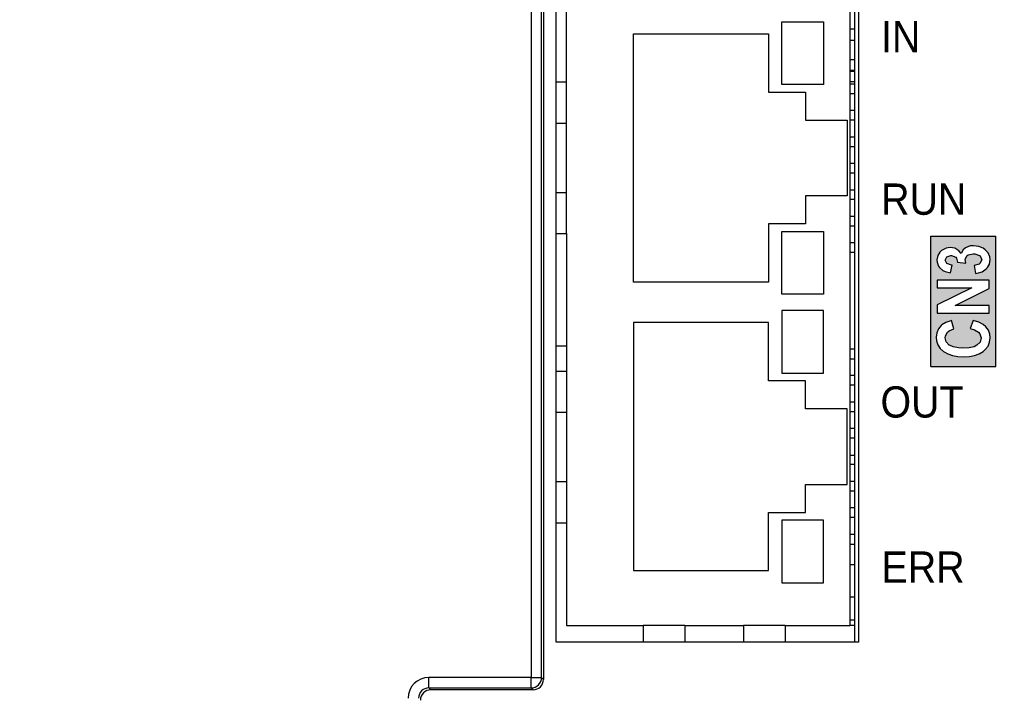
# Model space of a CAD drawing. Extents: x 14074 to 14414, y -3713 to -3387.
# Tile 8 of 25: x 14111 to 14159, y -3534 to -3502. Entities that reach past the tile are written whole.
import ezdxf

# ---------------------------------------------------------------- set-up
doc = ezdxf.new("R2010")
doc.units = 0
doc.linetypes.add('DASHED2', pattern=[9.525, 6.35, -3.175])
doc.layers.get('DEFPOINTS').update_dxf_attribs({"color": 8, "linetype": 'CONTINUOUS'})
doc.layers.add('TEXT', color=2, linetype='CONTINUOUS')
doc.layers.add('圖層1', color=3, linetype='DASHED2')
doc.styles.get("Standard").update_dxf_attribs({"font": 'PMingLiU.ttf'})
doc.dimstyles.new('ISO-25', dxfattribs={"dimtxt": 3, "dimasz": 3, "dimexe": 1, "dimexo": 1, "dimgap": 2, "dimtad": 2, "dimtih": 1, "dimtoh": 1, "dimtxsty": 'STANDARD', "dimcen": 0, "dimclrd": 256, "dimclre": 256, "dimclrt": 256, "dimazin": 3, "dimtfac": 1, "dimtmove": 0, "dimatfit": 3})

# ---------------------------------------------------------------- blocks, each defined once
blk = doc.blocks.new('*D3')
at = {"layer": 'DEFPOINTS', "color": 0}
for p in [(14153.481, -3401.577), (14153.481, -3414.405), (14080.481, -3564.405)]:
    blk.add_point(p, dxfattribs=at)
at = {"layer": 'TEXT', "color": 7}
for p, q in [((14080.481, -3563.405), (14080.481, -3400.577)), ((14153.481, -3413.405), (14153.481, -3400.577)), ((14083.481, -3401.577), (14150.481, -3401.577))]:
    blk.add_line(p, q, dxfattribs=at)
for points in [[(14083.481, -3401.077), (14083.481, -3402.077), (14080.481, -3401.577)], [(14150.481, -3401.077), (14150.481, -3402.077), (14153.481, -3401.577)]]:
    blk.add_solid(points, dxfattribs=at)
at = {"layer": 'TEXT', "color": 7, "insert": (14116.981, -3397.907), "char_height": 3, "attachment_point": 5}
blk.add_mtext('73', dxfattribs=at)
blk = doc.blocks.new('*D5')
at = {"layer": 'DEFPOINTS', "color": 0}
for p in [(14153.481, -3414.405), (14080.481, -3564.405), (14167.14, -3564.405)]:
    blk.add_point(p, dxfattribs=at)
at = {"layer": 'TEXT', "color": 7}
for p, q in [((14154.481, -3414.405), (14168.14, -3414.405)), ((14167.14, -3417.405), (14167.14, -3561.405)), ((14081.481, -3564.405), (14168.14, -3564.405))]:
    blk.add_line(p, q, dxfattribs=at)
for points in [[(14166.64, -3417.405), (14167.64, -3417.405), (14167.14, -3414.405)], [(14166.64, -3561.405), (14167.64, -3561.405), (14167.14, -3564.405)]]:
    blk.add_solid(points, dxfattribs=at)
at = {"layer": 'TEXT', "color": 7, "insert": (14172.005, -3489.405), "char_height": 3, "attachment_point": 5}
blk.add_mtext('150', dxfattribs=at)
blk = doc.blocks.new('*D6')
at = {"layer": 'DEFPOINTS', "color": 0}
for p in [(14105.361, -3408.405), (14107.01, -3570.405), (14176.897, -3570.405)]:
    blk.add_point(p, dxfattribs=at)
at = {"layer": 'TEXT', "color": 7}
for p, q in [((14106.361, -3408.405), (14177.897, -3408.405)), ((14176.897, -3411.405), (14176.897, -3567.405)), ((14108.01, -3570.405), (14177.897, -3570.405))]:
    blk.add_line(p, q, dxfattribs=at)
for points in [[(14176.397, -3411.405), (14177.397, -3411.405), (14176.897, -3408.405)], [(14176.397, -3567.405), (14177.397, -3567.405), (14176.897, -3570.405)]]:
    blk.add_solid(points, dxfattribs=at)
at = {"layer": 'TEXT', "color": 7, "insert": (14181.761, -3489.405), "char_height": 3, "attachment_point": 5}
blk.add_mtext('162', dxfattribs=at)

msp = doc.modelspace()

# ---------------------------------------------------------------- hatches: boundary and pattern name
at = {"layer": '圖層1'}
h = msp.add_hatch(color=256, dxfattribs=at)
h.paths.add_polyline_path([(14155.041, -3511.931), (14158.165, -3511.931), (14158.165, -3518.179), (14155.041, -3518.179)])
h.paths.add_polyline_path([(14157.087, -3515.981), (14156.931, -3516.367), (14157.149, -3516.43), (14157.336, -3516.536), (14157.405, -3516.617), (14157.461, -3516.81), (14157.461, -3516.816), (14157.411, -3517.01), (14157.262, -3517.166), (14157.124, -3517.234), (14156.888, -3517.284), (14156.588, -3517.303), (14156.37, -3517.29), (14156.121, -3517.247), (14155.94, -3517.166), (14155.934, -3517.159), (14155.79, -3517.003), (14155.74, -3516.804), (14155.753, -3516.71), (14155.853, -3516.53), (14155.927, -3516.467), (14156.158, -3516.38), (14156.04, -3515.981), (14156.015, -3515.987), (14155.765, -3516.074), (14155.578, -3516.187), (14155.541, -3516.224), (14155.41, -3516.38), (14155.335, -3516.567), (14155.31, -3516.785), (14155.323, -3516.947), (14155.385, -3517.141), (14155.497, -3517.315), (14155.653, -3517.459), (14155.684, -3517.484), (14155.871, -3517.583), (14156.089, -3517.658), (14156.339, -3517.702), (14156.626, -3517.72), (14156.906, -3517.702), (14157.149, -3517.652), (14157.368, -3517.571), (14157.555, -3517.459), (14157.661, -3517.365), (14157.792, -3517.203), (14157.866, -3517.016), (14157.891, -3516.81), (14157.879, -3516.636), (14157.81, -3516.442), (14157.692, -3516.274), (14157.555, -3516.162), (14157.349, -3516.056)], flags=16)
h.paths.add_polyline_path([(14157.848, -3514.042), (14155.354, -3514.042), (14155.354, -3514.416), (14157.018, -3514.416), (14155.354, -3515.233), (14155.354, -3515.625), (14157.848, -3515.625), (14157.848, -3515.251), (14156.22, -3515.251), (14157.848, -3514.447)], flags=16)
h.paths.add_polyline_path([(14157.368, -3513.275), (14157.131, -3513.343), (14157.187, -3513.718), (14157.274, -3513.705), (14157.511, -3513.636), (14157.698, -3513.506), (14157.76, -3513.443), (14157.86, -3513.269), (14157.891, -3513.057), (14157.879, -3512.926), (14157.804, -3512.739), (14157.661, -3512.583), (14157.561, -3512.508), (14157.349, -3512.421), (14157.1, -3512.389), (14156.931, -3512.402), (14156.713, -3512.489), (14156.607, -3512.583), (14156.507, -3512.764), (14156.389, -3512.633), (14156.202, -3512.514), (14155.983, -3512.477), (14155.778, -3512.508), (14155.566, -3512.62), (14155.485, -3512.695), (14155.379, -3512.863), (14155.341, -3513.069), (14155.347, -3513.175), (14155.416, -3513.368), (14155.46, -3513.431), (14155.628, -3513.574), (14155.734, -3513.624), (14155.996, -3513.686), (14156.071, -3513.331), (14156.04, -3513.331), (14155.821, -3513.25), (14155.734, -3513.082), (14155.809, -3512.919), (14156.008, -3512.863), (14156.033, -3512.863), (14156.245, -3512.944), (14156.283, -3512.982), (14156.333, -3513.181), (14156.725, -3513.225), (14156.688, -3513.05), (14156.688, -3513.032), (14156.794, -3512.857), (14156.838, -3512.832), (14157.081, -3512.782), (14157.162, -3512.782), (14157.386, -3512.863), (14157.411, -3512.882), (14157.499, -3513.063), (14157.499, -3513.069), (14157.405, -3513.25)], flags=16)

# ---------------------------------------------------------------- linework, layer by layer
at = {"layer": 'TEXT', "color": 7}
for p, q in [((14136.467, -3441.418), (14136.467, -3533.192)), ((14135.876, -3451.155), (14135.876, -3533.1)), ((14136.375, -3533.1), (14136.375, -3451.155)), ((14137.081, -3531.405), (14137.081, -3498.705)), ((14151.381, -3498.705), (14151.381, -3531.405)), ((14151.581, -3498.705), (14151.581, -3531.405)), ((14137.581, -3504.535), (14137.581, -3499.605)), ((14151.181, -3530.605), (14151.181, -3499.605)), ((14147.906, -3504.656), (14147.906, -3501.656)), ((14147.906, -3501.656), (14149.906, -3501.656)), ((14149.906, -3501.656), (14149.906, -3504.656)), ((14140.781, -3502.235), (14147.255, -3502.235)), ((14140.781, -3514.135), (14140.781, -3502.235)), ((14147.255, -3502.235), (14147.255, -3505.026)), ((14151.181, -3501.983), (14151.381, -3501.983)), ((14151.181, -3502.526), (14151.381, -3502.526)), ((14151.381, -3503.48), (14151.181, -3503.48)), ((14151.381, -3503.985), (14151.181, -3503.985)), ((14151.181, -3504.023), (14151.381, -3504.023)), ((14137.081, -3504.535), (14137.581, -3504.535)), ((14137.581, -3506.506), (14137.581, -3504.535)), ((14149.906, -3504.656), (14147.906, -3504.656)), ((14151.381, -3504.523), (14151.181, -3504.523)), ((14151.381, -3504.64), (14151.181, -3504.64)), ((14147.255, -3505.026), (14149.039, -3505.026)), ((14149.039, -3505.026), (14149.039, -3506.367)), ((14151.381, -3505.1), (14151.181, -3505.1)), ((14151.381, -3505.91), (14151.181, -3505.91)), ((14137.081, -3506.506), (14137.581, -3506.506)), ((14137.581, -3509.835), (14137.581, -3506.506)), ((14149.039, -3506.367), (14151.036, -3506.367)), ((14151.036, -3506.367), (14151.036, -3510.003)), ((14151.381, -3506.37), (14151.181, -3506.37)), ((14151.381, -3507.18), (14151.181, -3507.18)), ((14151.381, -3507.64), (14151.181, -3507.64)), ((14151.381, -3508.45), (14151.181, -3508.45)), ((14151.381, -3508.91), (14151.181, -3508.91)), ((14137.081, -3509.835), (14137.581, -3509.835)), ((14137.581, -3511.806), (14137.581, -3509.835)), ((14151.381, -3509.72), (14151.181, -3509.72)), ((14151.036, -3510.003), (14149.039, -3510.003)), ((14149.039, -3510.003), (14149.039, -3511.344)), ((14151.381, -3510.18), (14151.181, -3510.18)), ((14149.039, -3511.344), (14147.255, -3511.344)), ((14147.255, -3511.344), (14147.255, -3514.135)), ((14151.381, -3510.99), (14151.181, -3510.99)), ((14137.081, -3511.806), (14137.581, -3511.806)), ((14137.581, -3511.806), (14137.581, -3518.404)), ((14147.906, -3511.714), (14149.906, -3511.714)), ((14147.906, -3514.714), (14147.906, -3511.714)), ((14149.906, -3511.714), (14149.906, -3514.714)), ((14151.381, -3511.45), (14151.181, -3511.45)), ((14151.381, -3512.26), (14151.181, -3512.26)), ((14151.381, -3512.72), (14151.181, -3512.72)), ((14147.255, -3514.135), (14140.781, -3514.135)), ((14149.906, -3514.714), (14147.906, -3514.714)), ((14147.906, -3515.496), (14147.906, -3518.496)), ((14149.906, -3515.496), (14147.906, -3515.496)), ((14149.906, -3518.496), (14149.906, -3515.496)), ((14140.781, -3516.075), (14140.781, -3527.975)), ((14147.255, -3516.075), (14140.781, -3516.075)), ((14147.255, -3518.866), (14147.255, -3516.075)), ((14137.581, -3517.205), (14137.081, -3517.205)), ((14151.381, -3517.35), (14151.181, -3517.35)), ((14151.181, -3517.81), (14151.381, -3517.81)), ((14137.081, -3518.404), (14137.581, -3518.404)), ((14137.581, -3518.404), (14137.581, -3520.375)), ((14149.039, -3518.866), (14147.255, -3518.866)), ((14147.906, -3518.496), (14149.906, -3518.496)), ((14149.039, -3520.207), (14149.039, -3518.866)), ((14151.381, -3518.62), (14151.181, -3518.62)), ((14151.381, -3519.08), (14151.181, -3519.08)), ((14151.036, -3520.207), (14149.039, -3520.207)), ((14151.036, -3523.843), (14151.036, -3520.207)), ((14151.381, -3519.89), (14151.181, -3519.89)), ((14137.081, -3520.375), (14137.581, -3520.375)), ((14137.581, -3520.375), (14137.581, -3523.704)), ((14151.181, -3520.35), (14151.381, -3520.35)), ((14151.381, -3521.16), (14151.181, -3521.16)), ((14151.381, -3521.62), (14151.181, -3521.62)), ((14151.181, -3522.43), (14151.381, -3522.43)), ((14151.381, -3522.89), (14151.181, -3522.89)), ((14137.081, -3523.704), (14137.581, -3523.704)), ((14137.581, -3523.704), (14137.581, -3525.675)), ((14149.039, -3523.843), (14151.036, -3523.843)), ((14149.039, -3525.184), (14149.039, -3523.843)), ((14151.381, -3523.7), (14151.181, -3523.7)), ((14151.381, -3524.16), (14151.181, -3524.16)), ((14151.381, -3524.97), (14151.181, -3524.97)), ((14147.255, -3525.184), (14149.039, -3525.184)), ((14147.255, -3527.975), (14147.255, -3525.184)), ((14151.381, -3525.43), (14151.181, -3525.43)), ((14137.081, -3525.675), (14137.581, -3525.675)), ((14137.581, -3525.675), (14137.581, -3530.605)), ((14147.906, -3525.554), (14147.906, -3528.554)), ((14149.906, -3525.554), (14147.906, -3525.554)), ((14149.906, -3528.554), (14149.906, -3525.554)), ((14151.181, -3526.225), (14151.381, -3526.225)), ((14151.381, -3526.73), (14151.181, -3526.73)), ((14151.181, -3527.684), (14151.381, -3527.684)), ((14140.781, -3527.975), (14147.255, -3527.975)), ((14147.906, -3528.554), (14149.906, -3528.554)), ((14151.181, -3529.225), (14151.381, -3529.225)), ((14137.581, -3530.605), (14141.257, -3530.605)), ((14143.257, -3530.605), (14141.257, -3530.605)), ((14141.257, -3530.605), (14141.257, -3531.405)), ((14143.257, -3530.605), (14146.057, -3530.605)), ((14143.257, -3530.605), (14143.257, -3531.405)), ((14148.057, -3530.605), (14146.057, -3530.605)), ((14146.057, -3530.605), (14146.057, -3531.405)), ((14148.057, -3530.605), (14151.181, -3530.605)), ((14148.057, -3530.605), (14148.057, -3531.405)), ((14151.381, -3530.355), (14151.181, -3530.355)), ((14151.381, -3530.605), (14151.181, -3530.605)), ((14151.581, -3531.405), (14137.081, -3531.405)), ((14135.876, -3533.1), (14130.975, -3533.1)), ((14130.975, -3533.6), (14130.975, -3533.1)), ((14135.876, -3533.1), (14136.375, -3533.1)), ((14135.876, -3533.6), (14135.876, -3533.1)), ((14136.467, -3533.192), (14136.375, -3533.1)), ((14130.975, -3533.6), (14135.876, -3533.6)), ((14131.067, -3533.692), (14130.975, -3533.6)), ((14135.968, -3533.692), (14131.067, -3533.692)), ((14135.876, -3533.6), (14135.968, -3533.692))]:
    msp.add_line(p, q, dxfattribs=at)
for centre, major_axis, ratio, start_param, end_param in [((14130.976, -3534.1), (-0.708, 0.708), 0.999315, 5.49813, 7.068241), ((14135.876, -3533.1), (0.354, 0.354), 0.999315, 3.927333, 5.497445), ((14135.967, -3533.192), (0.354, -0.354), 0.999315, 5.49813, 7.068241), ((14130.976, -3534.1), (-0.354, 0.354), 0.997948, 5.49813, 7.068241), ((14131.068, -3534.192), (-0.354, 0.354), 0.999315, 5.49813, 7.068241)]:
    msp.add_ellipse(centre, major_axis=major_axis, ratio=ratio, start_param=start_param, end_param=end_param, dxfattribs=at)
at = {"layer": '圖層1'}
for p, q in [((14155.041, -3518.179), (14155.041, -3511.931)), ((14155.041, -3511.931), (14158.165, -3511.931)), ((14158.165, -3518.179), (14158.165, -3511.931)), ((14155.485, -3512.695), (14155.379, -3512.863)), ((14155.566, -3512.62), (14155.485, -3512.695)), ((14155.778, -3512.508), (14155.566, -3512.62)), ((14155.983, -3512.477), (14155.778, -3512.508)), ((14156.202, -3512.514), (14155.983, -3512.477)), ((14156.389, -3512.633), (14156.202, -3512.514)), ((14156.507, -3512.764), (14156.389, -3512.633)), ((14156.607, -3512.583), (14156.507, -3512.764)), ((14156.713, -3512.489), (14156.607, -3512.583)), ((14156.931, -3512.402), (14156.713, -3512.489)), ((14156.838, -3512.832), (14157.081, -3512.782)), ((14157.1, -3512.389), (14156.931, -3512.402)), ((14157.081, -3512.782), (14157.162, -3512.782)), ((14157.349, -3512.421), (14157.1, -3512.389)), ((14157.162, -3512.782), (14157.386, -3512.863)), ((14157.561, -3512.508), (14157.349, -3512.421)), ((14157.661, -3512.583), (14157.561, -3512.508)), ((14157.804, -3512.739), (14157.661, -3512.583)), ((14157.879, -3512.926), (14157.804, -3512.739)), ((14155.379, -3512.863), (14155.341, -3513.069)), ((14155.341, -3513.069), (14155.347, -3513.175)), ((14155.347, -3513.175), (14155.416, -3513.368)), ((14155.734, -3513.082), (14155.809, -3512.919)), ((14155.821, -3513.25), (14155.734, -3513.082)), ((14155.809, -3512.919), (14156.008, -3512.863)), ((14156.04, -3513.331), (14155.821, -3513.25)), ((14156.008, -3512.863), (14156.033, -3512.863)), ((14156.033, -3512.863), (14156.245, -3512.944)), ((14156.245, -3512.944), (14156.283, -3512.982)), ((14156.283, -3512.982), (14156.333, -3513.181)), ((14156.333, -3513.181), (14156.725, -3513.225)), ((14156.688, -3513.032), (14156.794, -3512.857)), ((14156.688, -3513.05), (14156.688, -3513.032)), ((14156.725, -3513.225), (14156.688, -3513.05)), ((14156.794, -3512.857), (14156.838, -3512.832)), ((14157.405, -3513.25), (14157.368, -3513.275)), ((14157.386, -3512.863), (14157.411, -3512.882)), ((14157.499, -3513.069), (14157.405, -3513.25)), ((14157.411, -3512.882), (14157.499, -3513.063)), ((14157.499, -3513.063), (14157.499, -3513.069)), ((14157.86, -3513.269), (14157.891, -3513.057)), ((14157.891, -3513.057), (14157.879, -3512.926)), ((14155.416, -3513.368), (14155.46, -3513.431)), ((14155.46, -3513.431), (14155.628, -3513.574)), ((14155.628, -3513.574), (14155.734, -3513.624)), ((14155.734, -3513.624), (14155.996, -3513.686)), ((14155.996, -3513.686), (14156.071, -3513.331)), ((14156.071, -3513.331), (14156.04, -3513.331)), ((14157.368, -3513.275), (14157.131, -3513.343)), ((14157.131, -3513.343), (14157.187, -3513.718)), ((14157.187, -3513.718), (14157.274, -3513.705)), ((14157.274, -3513.705), (14157.511, -3513.636)), ((14157.511, -3513.636), (14157.698, -3513.506)), ((14157.698, -3513.506), (14157.76, -3513.443)), ((14157.76, -3513.443), (14157.86, -3513.269)), ((14155.354, -3514.042), (14155.354, -3514.416)), ((14157.848, -3514.042), (14155.354, -3514.042)), ((14157.848, -3514.447), (14157.848, -3514.042)), ((14157.018, -3514.416), (14155.354, -3515.233)), ((14155.354, -3514.416), (14157.018, -3514.416)), ((14156.22, -3515.251), (14157.848, -3514.447)), ((14155.354, -3515.233), (14155.354, -3515.625)), ((14157.848, -3515.251), (14156.22, -3515.251)), ((14157.848, -3515.625), (14157.848, -3515.251)), ((14155.354, -3515.625), (14157.848, -3515.625)), ((14155.765, -3516.074), (14155.578, -3516.187)), ((14156.015, -3515.987), (14155.765, -3516.074)), ((14156.04, -3515.981), (14156.015, -3515.987)), ((14156.158, -3516.38), (14156.04, -3515.981)), ((14157.087, -3515.981), (14156.931, -3516.367)), ((14157.349, -3516.056), (14157.087, -3515.981)), ((14157.555, -3516.162), (14157.349, -3516.056)), ((14155.41, -3516.38), (14155.335, -3516.567)), ((14155.541, -3516.224), (14155.41, -3516.38)), ((14155.578, -3516.187), (14155.541, -3516.224)), ((14155.753, -3516.71), (14155.853, -3516.53)), ((14155.853, -3516.53), (14155.927, -3516.467)), ((14155.927, -3516.467), (14156.158, -3516.38)), ((14156.931, -3516.367), (14157.149, -3516.43)), ((14157.149, -3516.43), (14157.336, -3516.536)), ((14157.336, -3516.536), (14157.405, -3516.617)), ((14157.692, -3516.274), (14157.555, -3516.162)), ((14157.81, -3516.442), (14157.692, -3516.274)), ((14157.879, -3516.636), (14157.81, -3516.442)), ((14155.335, -3516.567), (14155.31, -3516.785)), ((14155.31, -3516.785), (14155.323, -3516.947)), ((14155.323, -3516.947), (14155.385, -3517.141)), ((14155.74, -3516.804), (14155.753, -3516.71)), ((14155.79, -3517.003), (14155.74, -3516.804)), ((14155.934, -3517.159), (14155.79, -3517.003)), ((14157.411, -3517.01), (14157.262, -3517.166)), ((14157.405, -3516.617), (14157.461, -3516.81)), ((14157.461, -3516.816), (14157.411, -3517.01)), ((14157.461, -3516.81), (14157.461, -3516.816)), ((14157.792, -3517.203), (14157.866, -3517.016)), ((14157.866, -3517.016), (14157.891, -3516.81)), ((14157.891, -3516.81), (14157.879, -3516.636)), ((14155.385, -3517.141), (14155.497, -3517.315)), ((14155.497, -3517.315), (14155.653, -3517.459)), ((14155.653, -3517.459), (14155.684, -3517.484)), ((14155.684, -3517.484), (14155.871, -3517.583)), ((14155.94, -3517.166), (14155.934, -3517.159)), ((14156.121, -3517.247), (14155.94, -3517.166)), ((14156.37, -3517.29), (14156.121, -3517.247)), ((14156.588, -3517.303), (14156.37, -3517.29)), ((14156.888, -3517.284), (14156.588, -3517.303)), ((14157.124, -3517.234), (14156.888, -3517.284)), ((14157.262, -3517.166), (14157.124, -3517.234)), ((14157.368, -3517.571), (14157.555, -3517.459)), ((14157.555, -3517.459), (14157.661, -3517.365)), ((14157.661, -3517.365), (14157.792, -3517.203)), ((14155.871, -3517.583), (14156.089, -3517.658)), ((14156.089, -3517.658), (14156.339, -3517.702)), ((14156.339, -3517.702), (14156.626, -3517.72)), ((14156.626, -3517.72), (14156.906, -3517.702)), ((14156.626, -3517.72), (14156.626, -3517.72)), ((14156.906, -3517.702), (14157.149, -3517.652)), ((14157.149, -3517.652), (14157.368, -3517.571)), ((14155.041, -3518.179), (14158.165, -3518.179))]:
    msp.add_line(p, q, dxfattribs=at)

# ---------------------------------------------------------------- texts
at = {"layer": '圖層1', "char_height": 1.5, "width": 11.05584, "attachment_point": 1}
for s, insert in [('{\\fArial|b0|i0|c0|p34;\\W0.9;IN}', (14152.661, -3501.615)), ('{\\fArial|b0|i0|c0|p34;\\W0.9;RUN}', (14152.665, -3509.406)), ('{\\fArial|b0|i0|c0|p34;\\W0.9;OUT}', (14152.636, -3519.134)), ('{\\fArial|b0|i0|c0|p34;\\W0.9;ERR}', (14152.687, -3527.054))]:
    msp.add_mtext(s, dxfattribs=dict(at, insert=insert))

# ---------------------------------------------------------------- dimensions: what is measured, and where the dimension line sits
at = {"layer": 'TEXT', "color": 7}
dim = msp.add_linear_dim(base=(14153.481, -3401.577), p1=(14080.481, -3564.405), p2=(14153.481, -3414.405), dimstyle='ISO-25', override={"dimclrd": 7, "dimclre": 7, "dimclrt": 7}, dxfattribs=at)
dim.commit()
dim.dimension.update_dxf_attribs({"geometry": '*D3', "text_midpoint": (14116.981, -3401.577), "dimtype": 160})
for base, p1, p2, picture, middle in [((14176.897, -3570.405), (14105.361, -3408.405), (14107.01, -3570.405), '*D6', (14181.761, -3489.405)), ((14167.14, -3564.405), (14153.481, -3414.405), (14080.481, -3564.405), '*D5', (14172.005, -3489.405))]:
    dim = msp.add_linear_dim(base=base, p1=p1, p2=p2, angle=90, dimstyle='ISO-25', override={"dimclrd": 7, "dimclre": 7, "dimclrt": 7}, dxfattribs=at)
    dim.commit()
    dim.dimension.update_dxf_attribs({"geometry": picture, "text_midpoint": middle})

doc.saveas('drawing.dxf')
